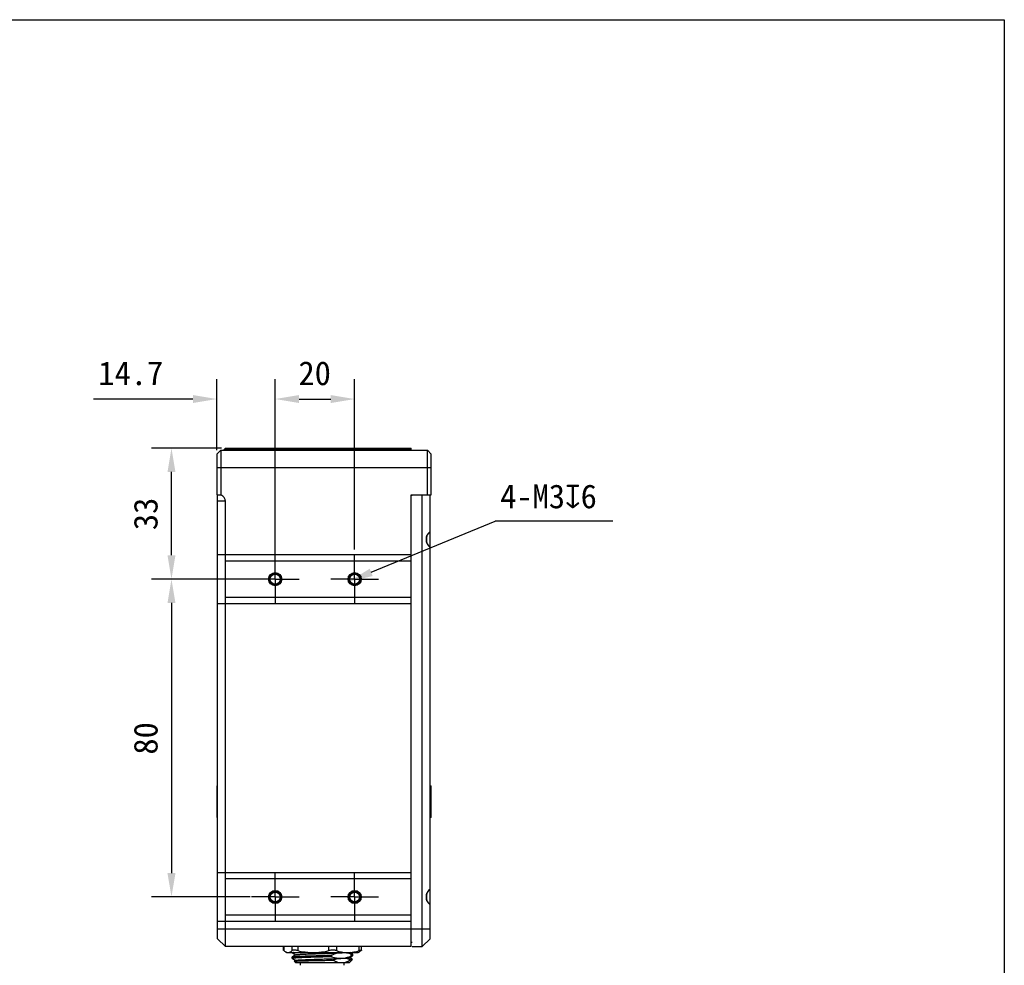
# Model space of a CAD drawing. Header units: millimetres. Extents: x 7 to 311, y 30 to 228.
# Tile 18 of 18: x 187 to 311, y 109 to 228. Entities that reach past the tile are written whole.
import ezdxf

# ---------------------------------------------------------------- set-up
doc = ezdxf.new("R2010")
doc.units = ezdxf.units.MM
doc.header["$LTSCALE"] = 16.335
doc.header["$PDMODE"] = 3
doc.header["$PDSIZE"] = 8
doc.linetypes.add('CENTER', pattern=[0.6, 0.375, -0.075, 0.075, -0.075])
doc.layers.get('0').update_dxf_attribs({"linetype": 'CONTINUOUS'})
doc.layers.get('Defpoints').update_dxf_attribs({"linetype": 'CONTINUOUS'})
for name, color, linetype in [('03_ALL_AXES', 7, 'CONTINUOUS'), ('20_ALL_FEATURES', 7, 'CONTINUOUS'), ('51__DRAFT_DIMS', 7, 'CONTINUOUS')]:
    doc.layers.add(name, color=color, linetype=linetype)
doc.styles.get("Standard").update_dxf_attribs({"font": 'simfang.ttf'})
doc.dimstyles.new('DIMSTYLE_2', dxfattribs={"dimtxt": 3, "dimasz": 3, "dimexe": 2.5, "dimexo": 0.5, "dimgap": 0.75, "dimtad": 1, "dimlfac": 2, "dimdsep": 46, "dimtxsty": 'STANDARD', "dimblk": '_FILLED', "dimblk1": '_FILLED', "dimblk2": '_FILLED', "dimcen": 0.09, "dimclrd": 8, "dimclre": 8, "dimclrt": 256, "dimazin": 2, "dimtp": 0.3, "dimtm": 0.3, "dimtfac": 1, "dimtofl": 0, "dimtmove": 0, "dimatfit": 3, "dimldrblk": '_FILLED', "dimfxl": 1, "dimtolj": 1, "dimarcsym": 0})
doc.dimstyles.new('DIMSTYLE_4', dxfattribs={"dimtxt": 3, "dimasz": 3, "dimexe": 2.5, "dimexo": 0.5, "dimgap": 0.75, "dimtad": 1, "dimlfac": 2, "dimdsep": 46, "dimtxsty": 'STANDARD', "dimblk": '_FILLED', "dimblk1": '_FILLED', "dimblk2": '_FILLED', "dimcen": 0.09, "dimclrd": 8, "dimclre": 8, "dimclrt": 256, "dimazin": 2, "dimtp": 0.2, "dimtm": 0.2, "dimtfac": 1, "dimtofl": 0, "dimtmove": 0, "dimatfit": 3, "dimldrblk": '_FILLED', "dimfxl": 1, "dimtolj": 1, "dimarcsym": 0})
doc.dimstyles.new('DIMSTYLE_5', dxfattribs={"dimtxt": 3, "dimasz": 3, "dimexe": 2.5, "dimexo": 0.5, "dimtad": 1, "dimlfac": 2, "dimdsep": 46, "dimtxsty": 'STANDARD', "dimblk": '_FILLED', "dimblk1": '_FILLED', "dimblk2": '_FILLED', "dimcen": 0.09, "dimclrd": 8, "dimclre": 8, "dimclrt": 256, "dimazin": 2, "dimtp": 0.1, "dimtm": 0.1, "dimtfac": 1, "dimtofl": 0, "dimtmove": 0, "dimatfit": 1, "dimldrblk": '_FILLED', "dimfxl": 1, "dimtolj": 1, "dimarcsym": 0})

# ---------------------------------------------------------------- blocks, each defined once
blk = doc.blocks.new('_FILLED')
at = {"color": 0, "linetype": 'ByBlock'}
blk.add_solid([(0, 0), (-1, 0.167), (-1, -0.167)], dxfattribs=at)
blk = doc.blocks.new('*D9')
at = {"layer": '51__DRAFT_DIMS', "color": 8, "lineweight": -2}
for p, q in [((219.14, 159.82), (219.14, 182.52)), ((229.14, 161.07), (229.14, 182.52)), ((222.14, 180.02), (226.14, 180.02))]:
    blk.add_line(p, q, dxfattribs=at)
at = {"layer": 'Defpoints', "color": 0}
for p in [(229.14, 180.02), (229.14, 160.57), (219.14, 159.32)]:
    blk.add_point(p, dxfattribs=at)
at = {"layer": '51__DRAFT_DIMS', "color": 8, "linetype": 'ByBlock', "lineweight": -2, "xscale": 3, "yscale": 3, "zscale": 3, "rotation": 180}
blk.add_blockref('_FILLED', (219.14, 180.02), dxfattribs=at)
at = {"layer": '51__DRAFT_DIMS', "color": 8, "linetype": 'ByBlock', "lineweight": -2, "xscale": 3, "yscale": 3, "zscale": 3}
blk.add_blockref('_FILLED', (229.14, 180.02), dxfattribs=at)
at = {"layer": '51__DRAFT_DIMS', "insert": (224.11, 184.77), "char_height": 3, "attachment_point": 2, "line_spacing_factor": 0.9}
blk.add_mtext('\\A1;20', dxfattribs=at)
blk = doc.blocks.new('*D10')
at = {"layer": '51__DRAFT_DIMS', "color": 8, "lineweight": -2}
for p, q in [((216.89, 157.35), (203.58, 157.35)), ((206.08, 154.35), (206.08, 120.35)), ((215.98, 117.35), (203.58, 117.35))]:
    blk.add_line(p, q, dxfattribs=at)
at = {"layer": 'Defpoints', "color": 0}
for p in [(217.39, 157.35), (206.08, 117.35), (216.48, 117.35)]:
    blk.add_point(p, dxfattribs=at)
at = {"layer": '51__DRAFT_DIMS', "color": 8, "linetype": 'ByBlock', "lineweight": -2, "xscale": 3, "yscale": 3, "zscale": 3}
for p, rotation in [((206.08, 157.35), 90), ((206.08, 117.35), 270)]:
    blk.add_blockref('_FILLED', p, dxfattribs=dict(at, rotation=rotation))
at = {"layer": '51__DRAFT_DIMS', "insert": (201.33, 137.31), "char_height": 3, "attachment_point": 2, "rotation": 90, "line_spacing_factor": 0.9}
blk.add_mtext('\\A1;80', dxfattribs=at)
blk = doc.blocks.new('*D11')
at = {"layer": '51__DRAFT_DIMS', "color": 8, "lineweight": -2}
for p in [(231.22, 158.21), (261.65, 164.65)]:
    blk.add_line(p, (246.84, 164.65), dxfattribs=at)
at = {"layer": 'Defpoints', "color": 0}
for p in [(229.83, 157.64), (228.45, 157.06)]:
    blk.add_point(p, dxfattribs=at)
at = {"layer": '51__DRAFT_DIMS', "color": 8, "linetype": 'ByBlock', "lineweight": -2, "xscale": 3, "yscale": 3, "zscale": 3, "rotation": 202.4061929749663}
blk.add_blockref('_FILLED', (228.45, 157.06), dxfattribs=at)
at = {"layer": '51__DRAFT_DIMS', "insert": (247.46, 169.27), "char_height": 3, "attachment_point": 1, "line_spacing_factor": 0.9}
blk.add_mtext('\\A1;{4-M3{\\fgdt;x}6}', dxfattribs=at)
blk = doc.blocks.new('*D18')
at = {"layer": '51__DRAFT_DIMS', "color": 8, "lineweight": -2}
for p, q in [((212.39, 173.85), (203.58, 173.85)), ((206.08, 160.35), (206.08, 170.85)), ((216.4, 157.35), (203.58, 157.35))]:
    blk.add_line(p, q, dxfattribs=at)
at = {"layer": 'Defpoints', "color": 0}
for p in [(206.08, 173.85), (212.89, 173.85), (216.9, 157.35)]:
    blk.add_point(p, dxfattribs=at)
at = {"layer": '51__DRAFT_DIMS', "color": 8, "linetype": 'ByBlock', "lineweight": -2, "xscale": 3, "yscale": 3, "zscale": 3}
for p, rotation in [((206.08, 173.85), 90), ((206.08, 157.35), 270)]:
    blk.add_blockref('_FILLED', p, dxfattribs=dict(at, rotation=rotation))
at = {"layer": '51__DRAFT_DIMS', "insert": (201.33, 165.56), "char_height": 3, "attachment_point": 2, "rotation": 90, "line_spacing_factor": 0.9}
blk.add_mtext('\\A1;33', dxfattribs=at)
blk = doc.blocks.new('*D19')
at = {"layer": '51__DRAFT_DIMS', "color": 8, "lineweight": -2}
for p, q in [((211.79, 173.6), (211.79, 182.52)), ((219.14, 160.07), (219.14, 182.52)), ((208.79, 180.02), (196.27, 180.02)), ((222.14, 180.02), (225.14, 180.02))]:
    blk.add_line(p, q, dxfattribs=at)
at = {"layer": 'Defpoints', "color": 0}
for p in [(219.14, 180.02), (211.79, 173.1), (219.14, 159.57)]:
    blk.add_point(p, dxfattribs=at)
at = {"layer": '51__DRAFT_DIMS', "color": 8, "linetype": 'ByBlock', "lineweight": -2, "xscale": 3, "yscale": 3, "zscale": 3}
blk.add_blockref('_FILLED', (211.79, 180.02), dxfattribs=at)
at = {"layer": '51__DRAFT_DIMS', "color": 8, "linetype": 'ByBlock', "lineweight": -2, "xscale": 3, "yscale": 3, "zscale": 3, "rotation": 180}
blk.add_blockref('_FILLED', (219.14, 180.02), dxfattribs=at)
at = {"layer": '51__DRAFT_DIMS', "insert": (205.04, 184.77), "char_height": 3, "attachment_point": 3, "line_spacing_factor": 0.9}
blk.add_mtext('\\A1;14.7', dxfattribs=at)

msp = doc.modelspace()

# ---------------------------------------------------------------- linework, layer by layer
msp.add_lwpolyline([(7.0025, 227.7635), (310.9251, 227.7635), (310.9251, 29.6798), (7.0025, 29.6798)], close=True)
at = {"layer": '03_ALL_AXES', "color": 0, "linetype": 'CENTER'}
for p, q in [((219.1407, 157.3506), (219.1407, 160.3507)), ((229.1407, 157.3506), (229.1407, 160.3507)), ((219.1407, 157.3506), (216.1406, 157.3506)), ((219.1407, 157.3506), (219.1407, 154.3506)), ((219.1407, 157.3506), (222.1407, 157.3506)), ((229.1407, 157.3506), (226.1406, 157.3506)), ((229.1407, 157.3506), (229.1407, 154.3506)), ((229.1407, 157.3506), (232.1407, 157.3506)), ((219.1407, 117.3506), (219.1407, 120.3507)), ((229.1407, 117.3506), (229.1407, 120.3507)), ((219.1407, 117.3506), (216.1406, 117.3506)), ((219.1407, 117.3506), (222.1407, 117.3506)), ((219.1407, 117.3506), (219.1407, 114.3506)), ((229.1407, 117.3506), (226.1406, 117.3506)), ((229.1407, 117.3506), (232.1407, 117.3506)), ((229.1407, 117.3506), (229.1407, 114.3506))]:
    msp.add_line(p, q, dxfattribs=at)
at = {"layer": '20_ALL_FEATURES', "color": 0}
for p, q in [((211.7907, 173.1006), (212.2907, 173.6006)), ((212.2907, 173.6006), (212.2907, 167.9756)), ((212.2907, 173.6006), (238.2907, 173.6006)), ((212.6407, 173.6006), (212.8907, 173.8506)), ((212.8907, 173.7256), (212.7591, 173.6006)), ((212.8907, 173.8506), (212.8907, 173.6006)), ((212.8907, 173.8506), (236.2407, 173.8506)), ((236.2407, 173.7256), (212.8907, 173.7256)), ((236.2407, 173.6006), (236.2407, 173.8506)), ((238.2907, 167.9756), (238.2907, 173.6006)), ((238.2907, 173.6006), (238.7907, 173.1006)), ((211.7907, 173.1006), (211.7907, 167.9756)), ((238.7907, 167.9756), (238.7907, 173.1006)), ((238.7907, 171.3506), (211.7907, 171.3506)), ((211.7907, 167.9756), (212.2907, 167.9756)), ((211.8907, 112.1006), (211.8907, 167.9756)), ((236.2407, 111.1006), (236.2407, 167.9756)), ((236.2407, 167.9756), (238.7907, 167.9756)), ((236.3907, 167.8862), (236.2407, 167.8862)), ((238.6407, 167.9006), (236.3907, 167.9006)), ((237.6407, 111.1006), (237.6407, 167.9006)), ((238.6407, 112.1006), (238.6407, 167.9756)), ((212.8907, 167.158), (211.8907, 167.158)), ((212.8907, 111.1006), (212.8907, 167.158)), ((238.1907, 162.0007), (238.1907, 162.7005)), ((238.2407, 161.8609), (238.2407, 162.8404)), ((211.8907, 160.4404), (236.2407, 160.4404)), ((212.8907, 159.6597), (236.2407, 159.6597)), ((236.2407, 155.0415), (212.8907, 155.0415)), ((236.2407, 154.2609), (211.8907, 154.2609)), ((211.7907, 131.3506), (211.7907, 127.3506)), ((211.7907, 131.3506), (211.8907, 131.3506)), ((238.6407, 131.3506), (238.7907, 131.3506)), ((238.7907, 127.3506), (238.7907, 131.3506)), ((211.8907, 127.3506), (211.7907, 127.3506)), ((238.7907, 127.3506), (238.6407, 127.3506)), ((211.8907, 120.4404), (236.2407, 120.4404)), ((212.8907, 119.6597), (236.2407, 119.6597)), ((238.2407, 116.8609), (238.2407, 117.8404)), ((238.1907, 117.0007), (238.1907, 117.7005)), ((236.2407, 114.2609), (211.8907, 114.2609)), ((236.2407, 115.0415), (212.8907, 115.0415)), ((211.8907, 113.3506), (238.6407, 113.3506)), ((211.8907, 112.1006), (212.8907, 111.1006)), ((236.3907, 111.6006), (236.2407, 111.6006)), ((237.6407, 111.1006), (238.6407, 112.1006)), ((236.2407, 111.1006), (212.8907, 111.1006)), ((220.187, 110.6455), (220.187, 111.1006)), ((220.221, 111.1006), (220.221, 110.5986)), ((220.5874, 110.3506), (220.432, 110.4404)), ((220.5874, 110.3506), (229.594, 110.3506)), ((221.267, 110.5986), (221.267, 111.1006)), ((221.2907, 110.317), (221.2907, 110.3506)), ((221.9741, 111.1006), (221.9741, 110.5986)), ((225.8779, 110.5986), (225.8779, 111.1006)), ((226.8438, 111.1006), (226.8438, 110.5986)), ((228.8858, 110.1726), (228.5779, 110.3506)), ((229.594, 110.3506), (229.7494, 110.4404)), ((229.7015, 110.5986), (229.7015, 111.1006)), ((229.9944, 110.6455), (229.9944, 111.1006)), ((236.3907, 111.1006), (237.6407, 111.1006)), ((221.2907, 109.6171), (221.2907, 109.817)), ((221.2955, 110.3114), (221.7182, 110.067)), ((221.7292, 110.0734), (221.2955, 109.8226)), ((221.2956, 109.6114), (221.7183, 109.367)), ((221.6907, 109.1006), (221.5339, 109.2574)), ((221.7293, 109.3734), (221.5353, 109.2612)), ((221.6907, 109.1006), (228.4907, 109.1006)), ((222.3407, 108.7506), (222.3407, 109.1006)), ((226.2424, 110.0263), (226.2424, 109.8263)), ((227.8407, 108.7506), (227.8407, 109.1006)), ((228.4521, 109.7106), (228.8858, 109.9614)), ((228.868, 109.4829), (228.4631, 109.717)), ((228.4907, 109.1006), (228.8693, 109.4793)), ((228.712, 109.9327), (228.712, 110.1327)), ((228.8907, 109.9671), (228.8907, 110.1669))]:
    msp.add_line(p, q, dxfattribs=at)
for centre, radius in [((219.1407, 157.3506), 0.825), ((219.1407, 157.3506), 0.75), ((219.1407, 157.3506), 0.625), ((229.1407, 157.3506), 0.825), ((229.1407, 157.3506), 0.75), ((229.1407, 157.3506), 0.625), ((219.1407, 117.3506), 0.825), ((219.1407, 117.3506), 0.75), ((219.1407, 117.3506), 0.625), ((229.1407, 117.3506), 0.825), ((229.1407, 117.3506), 0.75), ((229.1407, 117.3506), 0.625)]:
    msp.add_circle(centre, radius, dxfattribs=at)
for centre in [(239.3907, 162.3506), (239.3907, 117.3506)]:
    msp.add_arc(centre, 1.25, 126.869651, 233.130349, dxfattribs=at)
msp.add_ellipse((211.4765, 167.158), major_axis=(1.4142, 0), ratio=0.70710678, start_param=0, end_param=0.95729239, dxfattribs=at)
for points, knots in [([(220.221, 110.5986), (220.2159, 110.6033), (220.207, 110.6119), (220.1961, 110.6245), (220.1892, 110.6353), (220.187, 110.6425), (220.187, 110.6455)], [0, 0, 0, 0, 0.34984962, 0.63060459, 0.84434112, 1, 1, 1, 1]), ([(220.221, 110.5986), (220.2547, 110.5679), (220.3221, 110.511), (220.3952, 110.4616), (220.432, 110.4404)], [0, 0, 0, 0, 0.51812234, 1, 1, 1, 1]), ([(220.432, 110.4404), (220.4743, 110.4159), (220.54, 110.3849), (220.6313, 110.3594), (220.6767, 110.3526), (220.6992, 110.3506)], [0, 0, 0, 0, 0.51655176, 0.76116259, 1, 1, 1, 1]), ([(220.7889, 110.3506), (220.8297, 110.3541), (220.9133, 110.3714), (221.0346, 110.4241), (221.1539, 110.5012), (221.2293, 110.5642), (221.267, 110.5986)], [0, 0, 0, 0, 0.22464933, 0.46275141, 0.72039912, 1, 1, 1, 1]), ([(221.9741, 110.5986), (221.9336, 110.6086), (221.854, 110.6262), (221.7376, 110.646), (221.6288, 110.6582), (221.53, 110.6626), (221.4432, 110.6592), (221.3794, 110.6495), (221.3361, 110.6372), (221.3019, 110.6237), (221.2792, 110.6098), (221.267, 110.5986)], [0, 0, 0, 0, 0.17294247, 0.33687021, 0.48873989, 0.62579489, 0.74587786, 0.84777598, 0.89193976, 0.93178701, 1, 1, 1, 1]), ([(221.4626, 110.3506), (221.4376, 110.3481), (221.3946, 110.3436), (221.3453, 110.3365), (221.3188, 110.3308), (221.308, 110.3278), (221.3019, 110.3257), (221.2971, 110.3236), (221.2931, 110.3213), (221.2907, 110.3187), (221.2907, 110.317)], [0, 0, 0, 0, 0.42438269, 0.73103897, 0.84005606, 0.8835699, 0.91985332, 0.9490731, 0.97157498, 1, 1, 1, 1]), ([(221.7292, 110.0734), (221.7324, 110.0752), (221.7407, 110.0784), (221.7559, 110.0826), (221.776, 110.0868), (221.8011, 110.0911), (221.8312, 110.0953), (221.8811, 110.1015), (221.9555, 110.1089), (222.059, 110.1174), (222.1807, 110.1259), (222.3201, 110.1345), (222.4762, 110.1431), (222.6481, 110.1517), (222.9058, 110.1636), (223.2589, 110.1783), (223.7137, 110.1952), (224.2018, 110.2125), (224.7113, 110.2293), (225.2299, 110.2467), (225.7453, 110.2636), (226.2448, 110.2809), (226.7164, 110.2979), (227.1488, 110.3149), (227.5315, 110.3319), (227.7688, 110.3442), (227.8776, 110.3506)], [0, 0, 0, 0, 0.00177659, 0.00432751, 0.00766786, 0.0118018, 0.01673176, 0.02245861, 0.03628062, 0.05317989, 0.07304084, 0.09575577, 0.12119969, 0.14921367, 0.17962628, 0.24690448, 0.32142354, 0.40138337, 0.48485238, 0.56982392, 0.65424491, 0.73607761, 0.81335267, 0.88420261, 0.94692247, 1, 1, 1, 1]), ([(221.9741, 110.5986), (222.2664, 110.5271), (222.71, 110.4387), (223.3079, 110.3704), (223.6084, 110.3541), (223.7587, 110.3506)], [0, 0, 0, 0, 0.50017708, 0.75013098, 1, 1, 1, 1]), ([(224.0933, 110.3506), (224.2436, 110.3541), (224.5441, 110.3704), (225.1421, 110.4386), (225.5856, 110.5271), (225.8779, 110.5986)], [0, 0, 0, 0, 0.24986846, 0.49982252, 1, 1, 1, 1]), ([(226.8438, 110.5986), (226.8119, 110.6093), (226.744, 110.6278), (226.6358, 110.6471), (226.5184, 110.6588), (226.3501, 110.664), (226.1343, 110.6503), (225.9624, 110.6193), (225.8779, 110.5986)], [0, 0, 0, 0, 0.10318125, 0.21600081, 0.33726008, 0.46523271, 0.73258632, 1, 1, 1, 1]), ([(228.712, 110.1327), (228.6111, 110.1668), (228.408, 110.2276), (228.0982, 110.2935), (227.7855, 110.3287), (227.4716, 110.3303), (227.1587, 110.2982), (226.8485, 110.2344), (226.5423, 110.143), (226.3419, 110.0673), (226.2424, 110.0263)], [0, 0, 0, 0, 0.12604154, 0.25081513, 0.37463759, 0.49808283, 0.62184308, 0.74653457, 0.87254243, 1, 1, 1, 1]), ([(226.8438, 110.5986), (227.056, 110.5277), (227.3799, 110.4391), (227.8195, 110.3704), (228.0401, 110.3541), (228.1502, 110.3506)], [0, 0, 0, 0, 0.50324727, 0.75219166, 1, 1, 1, 1]), ([(227.0025, 110.3505), (227.1147, 110.3377), (227.2841, 110.3276), (227.5098, 110.3341), (227.6224, 110.344), (227.6785, 110.3505)], [0, 0, 0, 0, 0.49989708, 0.74973771, 1, 1, 1, 1]), ([(228.3951, 110.3506), (228.5053, 110.3541), (228.7259, 110.3704), (229.1655, 110.4391), (229.4893, 110.5277), (229.7015, 110.5986)], [0, 0, 0, 0, 0.24780834, 0.49675278, 1, 1, 1, 1]), ([(229.7015, 110.5986), (229.7298, 110.6081), (229.7822, 110.6248), (229.8543, 110.6446), (229.9059, 110.6558), (229.9397, 110.6604), (229.954, 110.6613), (229.9604, 110.6613)], [0, 0, 0, 0, 0.33498219, 0.61706744, 0.84005908, 0.92804033, 1, 1, 1, 1]), ([(229.9604, 110.5986), (229.9267, 110.5679), (229.8593, 110.511), (229.7862, 110.4616), (229.7494, 110.4404)], [0, 0, 0, 0, 0.51812234, 1, 1, 1, 1]), ([(229.9604, 110.6613), (229.9653, 110.6613), (229.974, 110.6609), (229.9852, 110.6583), (229.9918, 110.6539), (229.9941, 110.6492), (229.9944, 110.6467), (229.9944, 110.6455)], [0, 0, 0, 0, 0.36050019, 0.62805977, 0.82352802, 0.910045, 1, 1, 1, 1]), ([(229.9944, 110.6455), (229.9944, 110.6424), (229.9922, 110.6353), (229.9853, 110.6245), (229.9744, 110.6119), (229.9654, 110.6033), (229.9604, 110.5986)], [0, 0, 0, 0, 0.15560044, 0.36927211, 0.65006148, 1, 1, 1, 1]), ([(221.2907, 110.317), (221.2907, 110.3165), (221.291, 110.3151), (221.2927, 110.3131), (221.2945, 110.3119), (221.2955, 110.3113)], [0, 0, 0, 0, 0.18759605, 0.53067137, 1, 1, 1, 1]), ([(226.2424, 109.8263), (226.0983, 109.8219), (225.8069, 109.8132), (225.3669, 109.8001), (224.923, 109.7871), (224.4815, 109.7742), (224.0484, 109.7612), (223.6296, 109.7482), (223.2309, 109.7352), (222.8578, 109.7223), (222.5155, 109.7093), (222.2086, 109.6964), (221.9771, 109.6853), (221.8127, 109.6762), (221.7061, 109.6698), (221.6111, 109.6633), (221.5281, 109.6568), (221.4574, 109.6504), (221.4062, 109.6448), (221.3717, 109.6402), (221.3505, 109.6369), (221.3326, 109.6337), (221.3179, 109.6305), (221.3064, 109.6273), (221.2988, 109.6246), (221.2945, 109.6221), (221.292, 109.6203), (221.2907, 109.6183), (221.2907, 109.6171)], [0, 0, 0, 0, 0.08715382, 0.17630273, 0.2662223, 0.35567457, 0.44342865, 0.52827721, 0.60905305, 0.68464517, 0.75401439, 0.81620767, 0.87037197, 0.8942069, 0.91576621, 0.93497692, 0.95177443, 0.96610347, 0.977919, 0.98287342, 0.98718832, 0.99086218, 0.99389601, 0.99629419, 0.99806936, 0.99873405, 0.99926207, 1, 1, 1, 1]), ([(221.2907, 109.817), (221.2907, 109.8175), (221.291, 109.8188), (221.2927, 109.8209), (221.2945, 109.822), (221.2955, 109.8226)], [0, 0, 0, 0, 0.18683734, 0.52949679, 1, 1, 1, 1]), ([(221.2907, 109.6171), (221.2907, 109.6166), (221.291, 109.6152), (221.2928, 109.6132), (221.2946, 109.612), (221.2956, 109.6114)], [0, 0, 0, 0, 0.18596631, 0.52845303, 1, 1, 1, 1]), ([(221.2955, 109.8226), (221.2977, 109.8239), (221.3034, 109.8263), (221.3136, 109.8293), (221.3268, 109.8324), (221.3505, 109.837), (221.3877, 109.8424), (221.4415, 109.8487), (221.5072, 109.855), (221.5845, 109.8612), (221.6733, 109.8675), (221.7732, 109.8738), (221.884, 109.8802), (222.0522, 109.889), (222.2866, 109.8997), (222.5945, 109.9123), (222.935, 109.925), (223.3036, 109.9375), (223.6954, 109.9502), (224.1055, 109.9628), (224.6731, 109.9798), (225.3868, 110.0007), (225.959, 110.0175), (226.2424, 110.0263)], [0, 0, 0, 0, 0.00155479, 0.00369389, 0.00643349, 0.00977939, 0.01829455, 0.02923023, 0.04255862, 0.05824089, 0.07622883, 0.09646574, 0.11888696, 0.14341995, 0.1984967, 0.26098245, 0.33006475, 0.40484448, 0.48434814, 0.56753982, 0.65333578, 0.82824909, 1, 1, 1, 1]), ([(221.5339, 109.2574), (221.5337, 109.2577), (221.5332, 109.2583), (221.5332, 109.2594), (221.5341, 109.2604), (221.5349, 109.2609), (221.5353, 109.2612)], [0, 0, 0, 0, 0.23317993, 0.42796779, 0.66652443, 1, 1, 1, 1]), ([(221.5353, 109.2612), (221.537, 109.2622), (221.5416, 109.2637), (221.55, 109.2658), (221.5617, 109.2678), (221.5765, 109.2699), (221.5945, 109.272), (221.6247, 109.275), (221.6702, 109.2786), (221.7339, 109.2827), (221.8097, 109.2868), (221.8972, 109.291), (221.9961, 109.2952), (222.106, 109.2994), (222.2735, 109.3051), (222.5072, 109.3122), (222.8143, 109.3205), (223.1539, 109.3287), (223.5212, 109.3369), (223.9109, 109.3451), (224.3178, 109.3533), (224.8782, 109.3643), (225.5789, 109.3777), (226.1395, 109.3887), (226.4159, 109.3943)], [0, 0, 0, 0, 0.00116142, 0.00294598, 0.00536769, 0.00843041, 0.01213416, 0.01647718, 0.02706844, 0.04016702, 0.05572275, 0.07367708, 0.0939663, 0.11652131, 0.14126111, 0.19691606, 0.26012887, 0.33001701, 0.40558641, 0.48578481, 0.56950218, 0.65558387, 0.83012739, 1, 1, 1, 1]), ([(221.7294, 109.3734), (221.7318, 109.3748), (221.738, 109.3774), (221.7491, 109.3808), (221.7635, 109.3843), (221.7893, 109.3893), (221.8297, 109.3953), (221.8879, 109.4022), (221.9588, 109.4091), (222.0422, 109.416), (222.1376, 109.423), (222.2448, 109.4299), (222.3633, 109.4369), (222.5426, 109.4466), (222.7909, 109.4585), (223.1154, 109.4724), (223.4713, 109.4863), (223.8529, 109.5002), (224.2541, 109.5141), (224.6686, 109.528), (225.2288, 109.5466), (225.7845, 109.5649), (226.3269, 109.5839), (226.5893, 109.5933), (226.7172, 109.5982)], [0, 0, 0, 0, 0.00169821, 0.00401902, 0.00698056, 0.01058988, 0.01975815, 0.03151059, 0.04579936, 0.06256597, 0.08174441, 0.10326793, 0.12706858, 0.15304385, 0.21106061, 0.27641933, 0.34810096, 0.42493646, 0.50573888, 0.58920956, 0.67402731, 0.8423303, 0.92313798, 1, 1, 1, 1]), ([(226.2424, 109.8263), (226.3432, 109.7922), (226.5463, 109.7315), (226.8561, 109.6656), (227.1688, 109.6302), (227.4827, 109.6288), (227.7957, 109.6608), (228.1059, 109.7245), (228.4121, 109.8161), (228.6125, 109.8918), (228.712, 109.9327)], [0, 0, 0, 0, 0.12604005, 0.25081286, 0.3746376, 0.49808314, 0.62184306, 0.74653273, 0.87254549, 1, 1, 1, 1]), ([(228.6416, 109.4559), (228.5506, 109.485), (228.3675, 109.5369), (228.0888, 109.5941), (227.8078, 109.6262), (227.5258, 109.6312), (227.2442, 109.6093), (226.9645, 109.5608), (226.6877, 109.4887), (226.5061, 109.4277), (226.4159, 109.3943)], [0, 0, 0, 0, 0.12606457, 0.25101748, 0.37512339, 0.49884651, 0.62274506, 0.74735103, 0.87304378, 1, 1, 1, 1]), ([(226.4159, 109.3943), (226.4772, 109.3591), (226.601, 109.293), (226.7921, 109.2087), (226.9869, 109.1425), (227.1196, 109.112), (227.1862, 109.1006)], [0, 0, 0, 0, 0.25592692, 0.50771973, 0.75554582, 1, 1, 1, 1]), ([(226.7172, 109.5982), (226.8365, 109.6027), (227.0647, 109.6116), (227.3895, 109.6255), (227.6382, 109.6374), (227.8176, 109.6471), (227.9362, 109.6541), (228.0435, 109.661), (228.139, 109.668), (228.2224, 109.675), (228.2934, 109.6818), (228.3517, 109.6887), (228.3921, 109.6948), (228.4179, 109.6998), (228.4323, 109.7032), (228.4434, 109.7066), (228.4496, 109.7092), (228.4521, 109.7106)], [0, 0, 0, 0, 0.20591496, 0.39367544, 0.56036015, 0.63498236, 0.70335683, 0.76519646, 0.82028414, 0.86844635, 0.9094986, 0.94324765, 0.96957115, 0.97993644, 0.98844437, 0.99511549, 1, 1, 1, 1]), ([(227.7682, 109.1006), (227.8441, 109.1136), (227.9956, 109.1497), (228.2168, 109.2299), (228.4331, 109.3327), (228.5726, 109.4131), (228.6416, 109.4559)], [0, 0, 0, 0, 0.24357684, 0.49110279, 0.74321848, 1, 1, 1, 1]), ([(228.6416, 109.4559), (228.6584, 109.4569), (228.69, 109.4587), (228.7343, 109.4615), (228.7723, 109.4643), (228.8041, 109.4672), (228.8295, 109.4701), (228.8467, 109.4726), (228.8572, 109.4748), (228.8628, 109.4762), (228.8667, 109.4776), (228.8688, 109.4787), (228.8694, 109.4794)], [0, 0, 0, 0, 0.22001588, 0.41307671, 0.57922633, 0.718166, 0.82961298, 0.91350112, 0.94514271, 0.96997718, 0.98813682, 1, 1, 1, 1]), ([(228.712, 110.1327), (228.7379, 110.1352), (228.7827, 110.14), (228.8339, 110.1473), (228.8615, 110.153), (228.8727, 110.1561), (228.879, 110.1582), (228.8841, 110.1603), (228.8882, 110.1626), (228.8907, 110.1652), (228.8907, 110.167)], [0, 0, 0, 0, 0.42493411, 0.7319892, 0.84106076, 0.88455261, 0.92077546, 0.94988632, 0.97221207, 1, 1, 1, 1]), ([(228.8858, 109.9614), (228.8833, 109.9599), (228.8766, 109.9573), (228.8644, 109.9538), (228.8484, 109.9503), (228.8286, 109.9468), (228.8048, 109.9432), (228.7656, 109.9382), (228.7342, 109.9349), (228.712, 109.9327)], [0, 0, 0, 0, 0.05036345, 0.12157662, 0.21417383, 0.32833535, 0.46408317, 0.62137285, 1, 1, 1, 1]), ([(228.8694, 109.4794), (228.8697, 109.4796), (228.8701, 109.4802), (228.8701, 109.4813), (228.8693, 109.4823), (228.8686, 109.4828), (228.8681, 109.483)], [0, 0, 0, 0, 0.23494861, 0.43070956, 0.66851085, 1, 1, 1, 1]), ([(228.8907, 110.167), (228.8907, 110.1674), (228.8904, 110.1688), (228.8886, 110.1708), (228.8868, 110.172), (228.8858, 110.1726)], [0, 0, 0, 0, 0.18592166, 0.52843774, 1, 1, 1, 1]), ([(228.8907, 109.9671), (228.8907, 109.9666), (228.8904, 109.9652), (228.8886, 109.9632), (228.8869, 109.962), (228.8858, 109.9614)], [0, 0, 0, 0, 0.18630054, 0.52889759, 1, 1, 1, 1])]:
    msp.add_open_spline(points, degree=3, knots=knots, dxfattribs=at)

# ---------------------------------------------------------------- dimensions: what is measured, and where the dimension line sits
at = {"layer": '51__DRAFT_DIMS', "color": 4}
for base, p1, p2, picture, middle in [((219.1407, 180.0182), (211.7907, 173.1006), (219.1407, 159.5728), '*D19', (201.0293, 180.0182)), ((229.1407, 180.0182), (219.1407, 159.3213), (229.1407, 160.5653), '*D9', (224.1143, 180.0182))]:
    dim = msp.add_linear_dim(base=base, p1=p1, p2=p2, dimstyle='DIMSTYLE_4', dxfattribs=at)
    dim.commit()
    dim.dimension.update_dxf_attribs({"geometry": picture, "text_midpoint": middle, "dimtype": 160})
for base, p1, p2, angle, picture, middle in [((206.0759, 173.8506), (216.8951, 157.3506), (212.8907, 173.8506), 90, '*D18', (206.0759, 165.5626)), ((206.0759, 117.3506), (217.3857, 157.3506), (216.4809, 117.3506), 270, '*D10', (206.0759, 137.3067))]:
    dim = msp.add_linear_dim(base=base, p1=p1, p2=p2, angle=angle, dimstyle='DIMSTYLE_2', dxfattribs=at)
    dim.commit()
    dim.dimension.update_dxf_attribs({"geometry": picture, "text_midpoint": middle, "dimtype": 160})
dim = msp.add_diameter_dim_2p(p1=(229.8341, 157.6365), p2=(228.4473, 157.0648), text='{4-M<>{\\fgdt;x}6}', dimstyle='DIMSTYLE_5', override={"dimtih": 1, "dimtoh": 1, "dimpost": '<>'}, dxfattribs=at)
dim.commit()
dim.dimension.update_dxf_attribs({"geometry": '*D11', "text_midpoint": (254.5586, 164.6471), "dimtype": 163})

doc.saveas('drawing.dxf')
